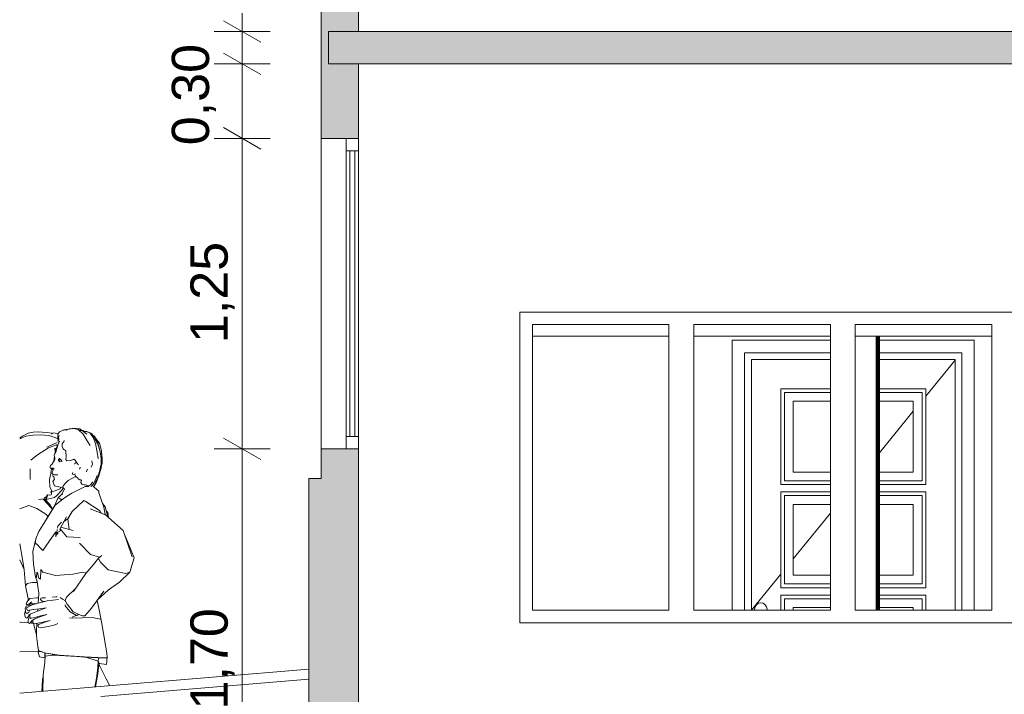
# Model space of a CAD drawing. Header units: millimetres. Extents: x 0 to 1357, y -1 to 841.
# Tile 11 of 43: x 64 to 143, y 385 to 439. Entities that reach past the tile are written whole.
import ezdxf
from ezdxf.xclip import XClip

# ---------------------------------------------------------------- set-up
doc = ezdxf.new("R2010")
doc.units = ezdxf.units.MM
doc.header["$MEASUREMENT"] = 0
doc.header["$XCLIPFRAME"] = 0
doc.linetypes.add('Wipeout_Contour', pattern=[1000, 0, -1000])
for name, color, linetype in [('Cobertura.ARQ', 7, 'Continuous'), ('Cotas - Geral.2D', 7, 'Continuous'), ('Interior - Mobiliário .ARQ', 7, 'Continuous'), ('Laje.ARQ', 7, 'Continuous'), ('Parede.ARQ', 7, 'Continuous'), ('Pilar.ARQ', 7, 'Continuous')]:
    doc.layers.add(name, color=color, linetype=linetype)
doc.styles.add('GENERATED_STYLE_1', font='txt')

# ---------------------------------------------------------------- blocks, each defined once
blk = doc.blocks.new('Desenho_3_3', base_point=(380.376, 370.348))
at = {"layer": 'Parede.ARQ', "linetype": 'Continuous', "lineweight": 0}
for points in [[(88.15, 466.948), (88.15, 429.348), (91.15, 429.348), (91.15, 435.348), (88.75, 435.348), (88.75, 437.948), (91.15, 437.948), (91.15, 466.948)], [(88.15, 365.348), (91.15, 365.348), (91.15, 404.348), (88.15, 404.348)], [(88.15, 401.948), (87.15, 401.948), (87.15, 397.948), (88.15, 397.948)], [(88.15, 397.948), (87.15, 397.948), (87.15, 379.548), (88.15, 379.548)]]:
    blk.add_hatch(color=36, dxfattribs=at).paths.add_polyline_path(points)
at = {"layer": 'Cobertura.ARQ', "color": 8, "linetype": 'Continuous', "lineweight": 0}
for p, q in [((105.158, 413.426), (116.158, 413.426)), ((118.158, 413.426), (129.158, 413.426)), ((131.158, 413.426), (142.158, 413.426))]:
    blk.add_line(p, q, dxfattribs=at)
at = {"layer": 'Cotas - Geral.2D', "color": 7, "linetype": 'Continuous', "lineweight": 0}
for p, q in [((81.78, 437.948), (81.78, 439.415)), ((83.28, 437.082), (80.28, 438.814)), ((84.03, 437.948), (79.53, 437.948)), ((81.78, 435.348), (81.78, 437.948)), ((80.28, 436.214), (83.28, 434.482)), ((84.03, 435.348), (79.53, 435.348)), ((81.78, 429.348), (81.78, 435.348)), ((80.28, 430.214), (83.28, 428.482)), ((84.03, 429.348), (79.53, 429.348)), ((81.78, 404.348), (81.78, 429.348)), ((80.28, 405.214), (83.28, 403.482)), ((84.03, 404.348), (79.53, 404.348)), ((81.78, 370.348), (81.78, 404.348))]:
    blk.add_line(p, q, dxfattribs=at)
at = {"layer": 'Interior - Mobiliário .ARQ', "color": 8, "linetype": 'Continuous', "lineweight": 0}
for p, q in [((67.801, 405.933), (67.621, 405.857)), ((68.028, 405.968), (67.801, 405.933)), ((67.854, 405.952), (67.809, 405.934)), ((68.093, 405.992), (67.854, 405.952)), ((68.24, 405.98), (68.028, 405.968)), ((68.321, 406.01), (68.093, 405.992)), ((68.24, 405.98), (68.588, 405.908)), ((68.709, 405.954), (68.321, 406.01)), ((68.709, 405.954), (68.854, 405.841)), ((64.103, 405.357), (63.875, 405.225)), ((64, 405.194), (63.875, 405.167)), ((63.89, 405.145), (64.366, 405.358)), ((64.553, 405.613), (64.103, 405.357)), ((64.965, 405.441), (64.366, 405.358)), ((64.553, 405.613), (64.957, 405.699)), ((65.339, 405.726), (64.957, 405.699)), ((64.965, 405.441), (65.529, 405.472)), ((65.339, 405.726), (66.043, 405.661)), ((66.222, 405.414), (65.529, 405.472)), ((66.488, 405.597), (66.043, 405.661)), ((66.222, 405.414), (66.457, 405.346)), ((66.485, 405.596), (66.435, 405.541)), ((66.718, 405.272), (66.457, 405.346)), ((66.485, 405.596), (66.615, 405.647)), ((66.615, 405.647), (66.935, 405.561)), ((66.718, 405.272), (66.949, 405.159)), ((66.964, 405.536), (66.934, 405.378)), ((66.934, 405.378), (66.946, 405.182)), ((66.935, 405.561), (66.959, 405.508)), ((66.946, 405.182), (66.962, 405.043)), ((66.983, 405.582), (66.964, 405.536)), ((67.082, 405.729), (66.983, 405.582)), ((67.044, 405.428), (67.008, 405.273)), ((67.019, 405.132), (67.008, 405.273)), ((67.311, 405.833), (67.082, 405.729)), ((67.311, 405.833), (67.524, 405.872)), ((67.453, 405.886), (67.347, 405.839)), ((67.453, 405.886), (67.632, 405.913)), ((67.524, 405.872), (67.67, 405.85)), ((67.731, 405.903), (67.632, 405.913)), ((68.588, 405.908), (68.995, 405.522)), ((68.642, 405.857), (68.846, 405.841)), ((68.664, 405.836), (68.898, 405.813)), ((68.846, 405.841), (68.956, 405.835)), ((69.272, 405.538), (68.898, 405.813)), ((69.081, 405.757), (68.956, 405.835)), ((69.041, 405.759), (68.984, 405.791)), ((69.006, 405.744), (68.991, 405.744)), ((68.995, 405.522), (69.32, 405.003)), ((69.045, 405.759), (69.002, 405.762)), ((69.245, 405.737), (69.006, 405.744)), ((69.268, 405.746), (69.045, 405.759)), ((69.303, 405.717), (69.245, 405.737)), ((69.606, 405.621), (69.268, 405.746)), ((69.303, 405.717), (69.541, 405.597)), ((69.541, 405.597), (69.784, 405.271)), ((69.559, 405.572), (69.676, 405.54)), ((69.575, 405.552), (69.64, 405.526)), ((69.604, 405.56), (69.595, 405.567)), ((69.606, 405.621), (69.697, 405.519)), ((69.877, 405.262), (69.64, 405.526)), ((69.944, 405.287), (69.676, 405.54)), ((69.972, 404.769), (69.784, 405.271)), ((69.877, 405.262), (70.153, 404.712)), ((69.904, 405.21), (69.989, 405.187)), ((69.908, 405.201), (69.974, 405.181)), ((69.929, 405.16), (70.156, 404.74)), ((69.944, 405.287), (70.015, 405.157)), ((69.968, 405.215), (69.983, 405.188)), ((69.997, 405.17), (69.974, 405.181)), ((70.003, 405.172), (69.989, 405.187)), ((70.017, 405.149), (69.997, 405.17)), ((70.295, 404.797), (70.003, 405.172)), ((70.287, 404.794), (70.017, 405.149)), ((65.312, 403.865), (66.187, 404.441)), ((66.891, 404.87), (66.066, 404.489)), ((66.832, 404.663), (66.187, 404.441)), ((66.698, 404.357), (66.64, 404.343)), ((66.742, 404.317), (66.698, 404.357)), ((66.742, 404.317), (66.897, 404.492)), ((67.026, 404.877), (66.784, 404.152)), ((66.796, 404.185), (67.026, 404.877)), ((66.804, 404.208), (67.026, 404.877)), ((66.91, 404.531), (66.832, 404.663)), ((66.844, 404.432), (66.863, 404.389)), ((66.855, 404.444), (66.879, 404.437)), ((66.952, 405.006), (66.963, 405.041)), ((66.952, 405.006), (66.955, 405.01)), ((66.954, 405.007), (66.952, 405.006)), ((66.981, 404.991), (66.954, 405.007)), ((66.977, 405.008), (66.962, 405.043)), ((67.101, 404.93), (66.981, 404.991)), ((67.034, 405.039), (67.019, 405.132)), ((67.026, 404.877), (67.094, 404.933)), ((67.301, 404.76), (67.445, 404.979)), ((67.305, 404.668), (67.301, 404.76)), ((67.306, 404.53), (67.305, 404.668)), ((67.306, 404.53), (67.365, 404.361)), ((67.428, 404.296), (67.365, 404.361)), ((67.445, 404.979), (67.443, 405.028)), ((69.544, 404.613), (69.32, 405.003)), ((69.961, 405.101), (69.96, 405.102)), ((70.114, 404.078), (69.972, 404.769)), ((70.156, 404.74), (70.366, 404.108)), ((70.335, 404.2), (70.186, 404.748)), ((70.29, 404.789), (70.287, 404.794)), ((70.451, 404.182), (70.295, 404.797)), ((70.295, 404.797), (70.299, 404.793)), ((70.326, 404.678), (70.299, 404.793)), ((64.787, 403.461), (65.312, 403.865)), ((66.634, 403.38), (66.671, 403.738)), ((66.649, 403.831), (66.832, 404.191)), ((66.649, 403.831), (66.678, 403.709)), ((66.678, 403.709), (66.713, 403.618)), ((66.706, 403.635), (66.708, 403.622)), ((66.708, 403.622), (66.709, 403.514)), ((66.717, 403.964), (66.735, 404.053)), ((66.783, 404.145), (66.726, 403.982)), ((66.735, 404.053), (66.742, 404.317)), ((66.756, 404.041), (66.784, 404.152)), ((67.079, 403.557), (67.026, 403.537)), ((67.068, 403.567), (67.213, 403.435)), ((67.587, 404.213), (67.428, 404.296)), ((67.589, 404.193), (67.513, 404.252)), ((67.603, 404.043), (67.587, 404.213)), ((67.595, 403.492), (67.615, 403.745)), ((67.615, 403.745), (67.603, 404.043)), ((70.19, 403.549), (70.114, 404.078)), ((70.431, 403.561), (70.366, 404.108)), ((70.424, 403.147), (70.431, 403.561)), ((70.501, 403.601), (70.451, 404.182)), ((70.452, 404.167), (70.46, 404.144)), ((70.519, 403.595), (70.46, 404.144)), ((70.496, 403.599), (70.467, 403.123)), ((70.501, 403.601), (70.471, 403.119)), ((70.494, 403.133), (70.499, 403.564)), ((70.519, 403.595), (70.521, 403.184)), ((64.759, 403.435), (64.787, 403.461)), ((66.315, 402.827), (66.318, 402.907)), ((66.315, 402.827), (66.356, 402.772)), ((66.318, 402.907), (66.353, 403.013)), ((66.353, 403.013), (66.46, 403.098)), ((66.356, 402.772), (66.454, 402.718)), ((66.426, 402.784), (66.503, 402.801)), ((66.426, 402.784), (66.516, 402.74)), ((66.679, 403.43), (66.46, 403.098)), ((66.464, 402.811), (66.56, 402.787)), ((66.638, 402.75), (66.56, 402.787)), ((66.609, 403.324), (66.634, 403.38)), ((66.709, 403.514), (66.679, 403.43)), ((67.007, 403.499), (67.004, 403.458)), ((67.004, 403.458), (67.014, 403.404)), ((67.019, 403.527), (67.007, 403.499)), ((67.009, 403.428), (67.009, 403.429)), ((67.012, 403.402), (67.009, 403.428)), ((67.012, 403.402), (67.027, 403.374)), ((67.014, 403.404), (67.032, 403.363)), ((67.033, 403.534), (67.019, 403.527)), ((67.024, 403.53), (67.026, 403.537)), ((67.032, 403.363), (67.051, 403.344)), ((67.049, 403.518), (67.033, 403.534)), ((67.034, 403.36), (67.037, 403.356)), ((67.042, 403.353), (67.037, 403.356)), ((67.059, 403.484), (67.049, 403.518)), ((67.051, 403.344), (67.065, 403.354)), ((67.119, 403.311), (67.054, 403.346)), ((67.062, 403.441), (67.059, 403.484)), ((67.062, 403.441), (67.068, 403.389)), ((67.068, 403.389), (67.065, 403.354)), ((67.09, 403.301), (67.215, 403.344)), ((67.306, 403.312), (67.18, 403.526)), ((67.262, 403.368), (67.213, 403.435)), ((67.215, 403.344), (67.262, 403.368)), ((67.675, 403.387), (67.595, 403.492)), ((67.955, 403.406), (67.675, 403.387)), ((67.964, 403.409), (67.955, 403.406)), ((68.21, 403.498), (67.964, 403.409)), ((68.21, 403.498), (68.234, 403.508)), ((68.23, 403.512), (68.302, 403.45)), ((68.316, 403.178), (68.284, 403.117)), ((68.302, 403.45), (68.488, 403.227)), ((68.316, 403.178), (68.418, 403.248)), ((68.446, 403.253), (68.418, 403.248)), ((68.446, 403.253), (68.469, 403.25)), ((68.611, 403.063), (68.488, 403.227)), ((68.731, 402.877), (68.695, 402.704)), ((68.743, 402.857), (68.731, 402.877)), ((68.743, 402.857), (68.754, 402.783)), ((69.619, 402.873), (69.737, 403.121)), ((69.687, 403.368), (69.674, 403.395)), ((69.737, 403.121), (69.687, 403.368)), ((69.74, 403.135), (69.737, 403.121)), ((70.336, 402.685), (70.429, 403.122)), ((70.391, 402.942), (70.348, 402.708)), ((70.358, 402.706), (70.467, 403.123)), ((70.494, 403.133), (70.412, 402.727)), ((70.427, 402.799), (70.415, 402.734)), ((70.424, 403.147), (70.421, 403.128)), ((70.428, 403.146), (70.425, 403.21)), ((70.473, 403.029), (70.426, 402.759)), ((70.429, 403.122), (70.428, 403.146)), ((70.521, 403.184), (70.481, 403.067)), ((70.495, 403.156), (70.494, 403.15)), ((64.726, 401.888), (64.711, 402.733)), ((66.284, 401.884), (66.378, 402.352)), ((66.431, 402.73), (66.378, 402.352)), ((66.562, 402.666), (66.454, 402.718)), ((66.493, 402.424), (66.501, 402.47)), ((66.493, 402.424), (66.501, 402.362)), ((66.555, 402.578), (66.501, 402.47)), ((66.571, 402.284), (66.501, 402.362)), ((66.572, 402.727), (66.516, 402.74)), ((66.549, 402.229), (66.571, 402.284)), ((66.559, 402.123), (66.549, 402.229)), ((66.562, 402.666), (66.555, 402.578)), ((66.621, 402.055), (66.559, 402.123)), ((66.559, 402.123), (66.572, 402.11)), ((66.571, 402.284), (66.577, 402.296)), ((66.572, 402.727), (66.634, 402.735)), ((66.572, 402.11), (66.652, 402.037)), ((66.677, 402.26), (66.577, 402.296)), ((66.678, 401.911), (66.621, 402.055)), ((66.638, 402.75), (66.634, 402.735)), ((66.934, 402.247), (66.677, 402.26)), ((68.321, 402.086), (67.781, 401.788)), ((68.13, 402.379), (68.155, 402.452)), ((68.138, 402.315), (68.13, 402.379)), ((68.138, 402.315), (68.23, 402.293)), ((68.343, 402.323), (68.23, 402.293)), ((68.321, 402.086), (68.45, 402.071)), ((68.323, 402.317), (68.356, 402.138)), ((68.56, 401.991), (68.356, 402.138)), ((68.56, 401.991), (68.582, 401.934)), ((69.245, 402.51), (69.258, 402.516)), ((69.258, 402.516), (69.334, 402.72)), ((70.117, 402.19), (69.865, 401.623)), ((69.942, 401.534), (70.19, 402.164)), ((70, 401.556), (70.248, 402.186)), ((70.19, 402.164), (70.358, 402.706)), ((70.248, 402.186), (70.412, 402.727)), ((70.344, 402.659), (70.358, 402.7)), ((70.411, 402.713), (70.401, 402.69)), ((70.415, 402.734), (70.409, 402.718)), ((70.411, 402.713), (70.426, 402.759)), ((70.411, 402.713), (70.415, 402.734)), ((64.726, 401.888), (64.728, 401.868)), ((66.292, 401.283), (66.284, 401.884)), ((66.472, 400.94), (66.292, 401.283)), ((66.549, 401.717), (66.678, 401.911)), ((66.668, 401.38), (66.549, 401.717)), ((67.039, 401.301), (66.668, 401.38)), ((67.368, 401.209), (67.039, 401.301)), ((67.175, 401.263), (67.142, 401.137)), ((67.322, 401.084), (67.348, 401.215)), ((67.496, 401.542), (67.338, 401.324)), ((67.368, 401.209), (67.338, 401.324)), ((67.477, 401.09), (67.368, 401.209)), ((67.496, 401.542), (67.781, 401.788)), ((69.148, 401.306), (68.06, 400.78)), ((68.582, 401.934), (68.73, 401.864)), ((68.73, 401.864), (68.807, 401.84)), ((68.799, 401.665), (68.796, 401.64)), ((68.872, 401.496), (68.796, 401.64)), ((68.799, 401.665), (68.841, 401.798)), ((68.807, 401.84), (68.844, 401.794)), ((69.04, 401.443), (68.872, 401.496)), ((69.179, 401.459), (69.04, 401.443)), ((69.148, 401.306), (69.425, 401.32)), ((69.179, 401.459), (69.237, 401.434)), ((69.237, 401.434), (69.285, 401.413)), ((69.285, 401.413), (69.394, 401.375)), ((69.39, 401.377), (69.399, 401.355)), ((69.394, 401.375), (69.406, 401.347)), ((69.406, 401.347), (69.399, 401.355)), ((69.399, 401.355), (69.415, 401.319)), ((69.406, 401.347), (69.576, 401.441)), ((69.768, 401.697), (69.576, 401.441)), ((69.604, 401.315), (69.65, 401.345)), ((69.626, 401.318), (69.612, 401.32)), ((69.865, 401.623), (69.65, 401.345)), ((69.781, 401.284), (69.949, 401.508)), ((69.823, 401.294), (69.791, 401.298)), ((69.816, 401.3), (69.979, 401.519)), ((69.861, 401.273), (69.817, 401.301)), ((69.861, 401.273), (69.823, 401.294)), ((70.248, 400.934), (69.861, 401.273)), ((69.949, 401.508), (70.042, 401.788)), ((69.979, 401.519), (70, 401.556)), ((65.894, 400.329), (65.873, 400.425)), ((65.874, 400.417), (65.954, 400.436)), ((65.954, 400.436), (65.97, 400.448)), ((65.97, 400.448), (66.123, 400.602)), ((66.041, 400.519), (65.982, 400.203)), ((66.088, 400.539), (65.998, 400.186)), ((66.019, 400.268), (66.668, 400.423)), ((66.047, 400.64), (66.123, 400.602)), ((66.047, 400.64), (66.306, 400.617)), ((66.063, 400.632), (66.099, 400.635)), ((66.111, 400.59), (66.088, 400.539)), ((66.13, 400.633), (66.118, 400.605)), ((66.404, 400.645), (66.306, 400.617)), ((66.365, 400.893), (66.472, 400.94)), ((66.365, 400.893), (66.445, 400.846)), ((66.385, 400.881), (66.732, 400.98)), ((66.404, 400.645), (66.437, 400.762)), ((66.437, 400.762), (66.445, 400.846)), ((66.842, 400.568), (66.668, 400.423)), ((66.979, 400.433), (66.688, 399.759)), ((66.729, 399.803), (67.484, 400.415)), ((66.732, 400.98), (67.107, 401.117)), ((66.842, 400.568), (67.247, 400.993)), ((67.333, 400.716), (66.979, 400.433)), ((66.979, 400.433), (67.275, 400.249)), ((67.107, 401.117), (67.142, 401.137)), ((67.477, 401.09), (67.213, 400.62)), ((67.322, 401.084), (67.247, 400.993)), ((67.333, 400.716), (67.355, 400.731)), ((68.06, 400.78), (67.484, 400.415)), ((70.246, 400.804), (70.252, 400.923)), ((70.249, 400.793), (70.246, 400.804)), ((70.248, 400.934), (70.252, 400.923)), ((70.64, 399.649), (70.249, 400.793)), ((70.642, 399.649), (70.249, 400.793)), ((63.875, 399.528), (64.598, 399.785)), ((64.598, 399.785), (65.243, 399.539)), ((65.401, 400.262), (65.876, 400.321)), ((65.413, 397.697), (66.729, 399.803)), ((65.77, 400.299), (65.759, 400.306)), ((66.422, 399.6), (65.77, 400.299)), ((65.857, 400.319), (66.318, 399.806)), ((65.868, 400.32), (66.334, 399.841)), ((65.894, 400.329), (65.876, 400.321)), ((66.718, 399.83), (66.008, 398.649)), ((66.334, 399.841), (66.318, 399.806)), ((66.52, 399.501), (66.334, 399.841)), ((66.509, 399.483), (66.422, 399.6)), ((66.688, 399.759), (66.683, 399.729)), ((67.275, 400.249), (67.3, 400.266)), ((68.092, 399.293), (69.05, 400.191)), ((69.143, 400.143), (69.05, 400.191)), ((70.296, 399.371), (69.143, 400.143)), ((69.29, 400.049), (69.328, 400.023)), ((69.328, 400.023), (69.303, 400.035)), ((69.328, 400.023), (69.422, 399.956)), ((70.542, 399.941), (70.769, 399.674)), ((70.754, 399.051), (70.64, 399.649)), ((70.932, 398.98), (70.769, 399.674)), ((65.987, 399.101), (65.243, 399.539)), ((66.164, 398.909), (65.987, 399.101)), ((66.498, 399.552), (66.478, 399.578)), ((66.498, 399.552), (66.524, 399.507)), ((67.109, 397.881), (67.632, 398.873)), ((67.79, 398.762), (68.092, 399.293)), ((67.805, 398.789), (67.886, 398.93)), ((70.775, 399.042), (69.55, 399.514)), ((70.428, 399.176), (70.296, 399.371)), ((70.775, 399.042), (72.204, 397.778)), ((70.965, 399.21), (70.843, 399.36)), ((70.932, 398.98), (70.943, 398.894)), ((71.028, 398.819), (70.965, 399.21)), ((66.921, 397.964), (66.948, 398.109)), ((67.239, 398.434), (66.948, 398.109)), ((67.194, 398.042), (68.184, 397.773)), ((67.779, 398.733), (67.413, 398.459)), ((67.746, 398.684), (67.748, 398.689)), ((67.85, 397.864), (67.746, 398.684)), ((67.748, 398.689), (67.759, 398.707)), ((67.779, 398.733), (67.799, 398.755)), ((65.413, 397.697), (65.186, 397.111)), ((66.45, 397.202), (66.782, 397.674)), ((66.796, 397.268), (66.782, 397.674)), ((66.796, 397.268), (66.852, 397.581)), ((66.852, 397.581), (66.901, 397.855)), ((66.852, 397.581), (67.157, 397.734)), ((66.935, 397.47), (66.852, 397.581)), ((66.935, 397.47), (66.938, 397.625)), ((67.157, 397.734), (67.109, 397.881)), ((67.121, 397.905), (67.671, 397.257)), ((68.736, 397.205), (67.671, 397.257)), ((72.943, 395.646), (72.204, 397.778)), ((73.094, 395.563), (72.356, 397.339)), ((63.875, 396.688), (64.085, 395.626)), ((65.186, 397.111), (64.922, 396.073)), ((65.186, 397.111), (65.13, 396.696)), ((65.13, 396.696), (65.135, 396.691)), ((65.135, 396.691), (65.218, 396.699)), ((65.225, 396.692), (65.218, 396.699)), ((65.589, 396.331), (65.225, 396.692)), ((66.45, 397.202), (65.733, 396.168)), ((69.567, 395.843), (68.686, 396.743)), ((64.229, 394.604), (64.085, 395.626)), ((64.98, 395.07), (64.922, 396.073)), ((65.589, 396.331), (65.733, 396.168)), ((70.308, 395.627), (69.567, 395.843)), ((70.211, 395.558), (70.499, 395.762)), ((70.276, 395.622), (70.282, 395.635)), ((70.282, 395.635), (70.278, 395.623)), ((63.875, 395.423), (64.203, 394.699)), ((65.15, 394.009), (64.98, 395.07)), ((69.202, 394.32), (69.818, 395.043)), ((70.211, 395.558), (69.818, 395.043)), ((70.211, 395.558), (70.35, 395.247)), ((70.264, 395.596), (70.276, 395.622)), ((70.266, 395.597), (70.278, 395.623)), ((71.006, 394.598), (70.35, 395.247)), ((73.094, 395.563), (72.743, 394.413)), ((64.215, 394.705), (64.203, 394.699)), ((64.34, 393.325), (64.229, 394.604)), ((65.228, 394.003), (65.261, 394.414)), ((65.261, 394.414), (65.331, 394.313)), ((65.331, 394.313), (65.395, 393.964)), ((65.544, 393.845), (65.569, 394.636)), ((65.742, 394.421), (65.569, 394.636)), ((65.742, 394.421), (66.759, 394.161)), ((66.759, 394.161), (68.163, 394.264)), ((68.163, 394.264), (68.962, 394.427)), ((69.202, 394.32), (68.194, 392.861)), ((69.248, 394.374), (68.962, 394.427)), ((72.421, 394.309), (71.006, 394.598)), ((72.743, 394.413), (71.915, 393.616)), ((72.743, 394.413), (72.421, 394.309)), ((64.476, 393.501), (64.34, 393.325)), ((64.549, 392.258), (64.34, 393.325)), ((64.883, 393.59), (64.476, 393.501)), ((65.283, 393.589), (64.883, 393.59)), ((65.15, 394.009), (65.217, 393.809)), ((65.15, 394.009), (65.163, 393.999)), ((65.17, 393.999), (65.163, 393.999)), ((65.17, 393.999), (65.208, 393.995)), ((65.208, 393.995), (65.215, 393.995)), ((65.228, 394.003), (65.215, 393.995)), ((65.303, 393.524), (65.217, 393.809)), ((65.417, 392.714), (65.264, 393.8)), ((65.395, 393.964), (65.544, 393.845)), ((71.915, 393.616), (71.028, 392.985)), ((65.362, 391.923), (65.417, 392.709)), ((65.417, 392.709), (65.406, 392.791)), ((68.35, 393.086), (67.656, 392.41)), ((70.638, 392.891), (69.653, 391.524)), ((71.028, 392.985), (70.11, 392.158)), ((71.002, 392.962), (71.185, 393.09)), ((71.228, 393.128), (71.185, 393.09)), ((64.306, 391.467), (64.389, 391.678)), ((64.389, 391.678), (64.955, 391.852)), ((64.408, 391.86), (64.457, 392.011)), ((64.408, 391.86), (64.467, 391.781)), ((64.427, 391.533), (64.711, 391.701)), ((64.457, 392.011), (64.695, 392.285)), ((64.467, 391.781), (64.786, 391.9)), ((64.467, 391.781), (64.627, 391.865)), ((64.574, 392.146), (64.549, 392.258)), ((64.627, 391.865), (64.855, 392.035)), ((64.661, 391.762), (64.642, 391.846)), ((65.243, 392.339), (64.695, 392.285)), ((64.711, 391.701), (64.872, 391.792)), ((64.786, 391.9), (65.204, 391.881)), ((64.872, 391.792), (65.362, 391.923)), ((65.084, 391.887), (64.955, 391.852)), ((65.392, 392.348), (65.243, 392.339)), ((66.076, 392.101), (65.362, 391.923)), ((65.555, 392.221), (65.589, 392.313)), ((65.678, 392.091), (65.555, 392.221)), ((65.677, 392.339), (65.589, 392.313)), ((65.677, 392.339), (65.961, 392.359)), ((65.908, 392.059), (65.678, 392.091)), ((67.01, 392.217), (66.076, 392.101)), ((66.484, 392.403), (66.791, 392.437)), ((66.791, 392.437), (66.903, 392.44)), ((67.125, 392.37), (67.327, 392.245)), ((67.327, 392.245), (67.55, 392.109)), ((67.544, 391.695), (67.527, 391.795)), ((67.656, 392.41), (67.535, 392.138)), ((67.537, 392.133), (67.535, 392.138)), ((67.535, 392.138), (67.71, 391.821)), ((67.67, 391.893), (67.537, 392.133)), ((67.71, 391.821), (67.537, 392.133)), ((67.544, 391.695), (67.544, 391.697)), ((67.942, 391.227), (67.544, 391.695)), ((67.57, 392.073), (67.563, 392.068)), ((67.712, 391.818), (67.71, 391.821)), ((67.712, 391.818), (68.181, 391.235)), ((70.104, 392.149), (70.104, 392.149)), ((70.234, 391.511), (70.104, 392.149)), ((64.329, 391.299), (64.258, 391.062)), ((64.348, 390.762), (64.258, 391.062)), ((64.362, 391.141), (64.306, 391.467)), ((64.329, 391.299), (64.335, 391.3)), ((64.362, 391.141), (64.448, 391.077)), ((64.427, 391.533), (64.476, 391.564)), ((64.427, 391.533), (64.467, 391.361)), ((64.448, 391.077), (64.605, 391.19)), ((64.528, 391.343), (64.467, 391.361)), ((64.476, 391.564), (64.594, 391.632)), ((64.528, 391.343), (64.966, 391.4)), ((64.577, 390.841), (64.632, 391.033)), ((64.6, 390.921), (64.698, 390.921)), ((64.605, 391.19), (64.683, 391.363)), ((64.677, 391.349), (64.987, 391.403)), ((64.695, 390.881), (64.707, 391.028)), ((64.695, 390.881), (64.726, 390.726)), ((64.901, 391.112), (64.707, 391.028)), ((64.901, 391.112), (65.455, 391.336)), ((64.966, 391.4), (65.478, 391.472)), ((64.974, 390.753), (65.542, 390.89)), ((64.991, 391.403), (64.987, 391.403)), ((65.318, 391.28), (65.33, 391.451)), ((66.003, 391.548), (65.455, 391.336)), ((66.003, 391.548), (65.478, 391.472)), ((66.051, 391.015), (65.542, 390.89)), ((66.051, 391.015), (65.579, 390.841)), ((68.447, 390.916), (67.942, 391.227)), ((68.347, 390.897), (68.11, 390.8)), ((68.818, 390.92), (68.181, 391.235)), ((68.408, 390.94), (68.347, 390.897)), ((68.455, 390.913), (68.447, 390.916)), ((68.609, 391.004), (68.455, 390.913)), ((68.818, 390.92), (68.828, 390.917)), ((69.115, 390.891), (68.828, 390.917)), ((68.942, 390.908), (69.115, 390.891)), ((69.124, 390.893), (69.115, 390.891)), ((69.653, 391.524), (69.124, 390.893)), ((70.454, 390.43), (70.234, 391.511)), ((63.908, 390.398), (63.875, 390.404)), ((63.908, 390.398), (64.556, 390.341)), ((64.348, 390.762), (64.447, 390.709)), ((64.447, 390.709), (64.577, 390.841)), ((64.556, 390.333), (64.56, 390.499)), ((64.556, 390.333), (64.66, 390.286)), ((64.56, 390.499), (64.599, 390.746)), ((64.599, 390.746), (64.717, 390.771)), ((64.66, 390.286), (64.883, 390.53)), ((64.699, 390.329), (64.821, 390.318)), ((64.822, 390.717), (64.726, 390.726)), ((64.766, 390.402), (64.933, 390.422)), ((64.821, 390.318), (64.961, 390.315)), ((64.822, 390.717), (64.974, 390.753)), ((64.92, 390.472), (64.935, 390.562)), ((64.92, 390.472), (64.963, 390.311)), ((65.105, 390.663), (64.935, 390.562)), ((64.963, 390.311), (64.997, 390.302)), ((65.046, 390.062), (64.991, 390.303)), ((65.193, 390.295), (64.997, 390.302)), ((65.105, 390.663), (65.579, 390.841)), ((65.193, 390.295), (65.737, 390.397)), ((65.217, 389.68), (65.254, 390.306)), ((65.28, 390.729), (65.287, 390.828)), ((65.332, 390.139), (65.412, 390.198)), ((65.332, 390.139), (65.384, 389.985)), ((65.412, 390.198), (65.607, 390.295)), ((65.607, 390.295), (65.989, 390.412)), ((66.331, 390.52), (65.737, 390.397)), ((66.331, 390.52), (65.989, 390.412)), ((66.638, 390.158), (66.163, 390.048)), ((66.939, 390.297), (66.638, 390.158)), ((68.897, 390.75), (67.896, 390.716)), ((68.897, 390.75), (69.717, 390.763)), ((70.403, 390.638), (69.717, 390.763)), ((70.454, 390.43), (70.403, 390.638)), ((70.791, 388.536), (70.454, 390.43)), ((65.046, 390.062), (65.223, 389.374)), ((65.225, 389.305), (65.217, 389.68)), ((65.225, 389.305), (65.326, 388.433)), ((65.384, 389.985), (65.531, 389.93)), ((65.722, 389.957), (65.531, 389.93)), ((65.722, 389.957), (66.163, 390.048)), ((70.791, 388.536), (70.883, 387.9)), ((65.373, 388.047), (63.875, 388.009)), ((65.326, 388.433), (65.39, 388.141)), ((65.333, 388.377), (65.332, 388.408)), ((65.405, 388.046), (65.333, 388.377)), ((65.361, 387.983), (65.387, 388.128)), ((65.361, 387.983), (65.405, 388.046)), ((65.461, 387.613), (65.361, 387.983)), ((65.39, 388.141), (65.451, 388.025)), ((65.451, 388.025), (65.471, 388.094)), ((65.451, 388.025), (65.457, 388.018)), ((65.457, 388.018), (65.674, 388)), ((65.471, 388.094), (65.854, 387.923)), ((65.859, 387.916), (65.478, 388.089)), ((65.854, 387.923), (67.049, 387.727)), ((67.058, 387.72), (65.859, 387.916)), ((65.899, 387.605), (65.897, 387.91)), ((65.928, 387.654), (65.939, 387.903)), ((65.928, 387.654), (66.485, 387.747)), ((66.485, 387.747), (66.9, 387.746)), ((67.049, 387.727), (69.105, 387.589)), ((68.476, 387.621), (67.058, 387.72)), ((70.883, 387.9), (70.929, 387.582)), ((65.466, 387.607), (65.461, 387.613)), ((65.912, 387.525), (65.466, 387.607)), ((65.895, 387.132), (65.768, 386.165)), ((65.895, 387.132), (65.928, 387.654)), ((65.899, 387.605), (65.918, 387.486)), ((65.931, 387.657), (65.928, 387.654)), ((68.478, 387.615), (68.173, 387.643)), ((68.476, 387.621), (69.103, 387.583)), ((68.478, 387.615), (68.852, 387.598)), ((69.103, 387.583), (70.154, 387.53)), ((70.157, 387.536), (69.105, 387.589)), ((70.198, 387.259), (69.194, 387.578)), ((70.154, 387.53), (70.84, 387.513)), ((70.845, 387.518), (70.157, 387.536)), ((70.202, 387.252), (70.16, 386.745)), ((70.202, 387.252), (70.198, 387.259)), ((70.228, 387.528), (70.202, 387.252)), ((70.205, 387.279), (70.276, 387.068)), ((70.226, 386.723), (70.268, 387.062)), ((70.256, 386.962), (70.293, 386.902)), ((70.876, 386.976), (70.274, 387.066)), ((70.84, 387.513), (70.924, 387.576)), ((70.845, 387.518), (70.929, 387.582)), ((70.87, 386.972), (70.876, 386.976)), ((70.93, 387.579), (70.876, 386.976)), ((70.924, 387.576), (70.929, 387.582)), ((70.924, 387.576), (70.928, 387.58)), ((70.929, 387.582), (70.93, 387.579)), ((65.745, 385.126), (65.769, 386.167)), ((65.753, 385.494), (65.768, 386.165)), ((70.18, 386.239), (70.018, 385.357)), ((70.16, 386.745), (70.06, 385.891)), ((70.157, 386.715), (70.226, 386.723)), ((70.228, 386.739), (70.18, 386.239)), ((70.226, 386.723), (70.228, 386.739)), ((70.228, 386.739), (70.229, 386.741)), ((70.828, 385.838), (70.293, 386.902)), ((65.703, 385.749), (65.658, 384.814)), ((65.765, 386.049), (65.703, 385.749)), ((69.923, 385.169), (70.06, 385.891)), ((70.018, 385.357), (69.971, 385.173)), ((70.828, 385.838), (71.139, 385.27)), ((65.748, 384.821), (65.745, 385.126))]:
    blk.add_line(p, q, dxfattribs=at)
blk.add_point((70.276, 387.068), dxfattribs=at)
at = {"layer": 'Laje.ARQ', "color": 8, "linetype": 'Continuous', "lineweight": 0}
for p, q in [((63.875, 384.665), (87.15, 386.604)), ((70.401, 384.406), (87.15, 385.801))]:
    blk.add_line(p, q, dxfattribs=at)
at = {"layer": 'Parede.ARQ', "color": 7, "linetype": 'Continuous', "lineweight": 0}
for p, q in [((88.15, 466.948), (88.15, 429.348)), ((90.15, 429.348), (88.15, 429.348)), ((90.15, 429.348), (90.15, 428.348)), ((91.15, 429.348), (90.15, 429.348)), ((91.15, 429.348), (91.15, 428.348)), ((91.15, 428.348), (90.15, 428.348)), ((90.45, 428.348), (90.45, 405.348)), ((90.85, 405.348), (90.85, 428.348)), ((90.15, 405.348), (90.15, 404.348)), ((91.15, 405.348), (90.15, 405.348)), ((91.15, 405.348), (91.15, 404.348)), ((88.15, 404.348), (88.15, 401.948)), ((90.15, 404.348), (88.15, 404.348)), ((91.15, 404.348), (90.15, 404.348)), ((91.15, 404.348), (91.15, 370.348)), ((87.15, 401.948), (87.15, 397.948)), ((88.15, 401.948), (87.15, 401.948)), ((87.15, 397.948), (87.15, 379.548))]:
    blk.add_line(p, q, dxfattribs=at)
at = {"layer": 'Parede.ARQ', "color": 8, "linetype": 'Continuous', "lineweight": 0}
for p, q in [((88.15, 404.348), (88.15, 429.348)), ((90.15, 405.348), (90.15, 428.348)), ((91.15, 405.348), (91.15, 428.348)), ((104.158, 414.348), (104.158, 415.348)), ((104.158, 415.348), (156.158, 415.348)), ((104.158, 391.348), (104.158, 414.348)), ((105.158, 414.348), (105.158, 391.348)), ((116.158, 414.348), (105.158, 414.348)), ((116.158, 391.348), (116.158, 414.348)), ((118.158, 414.348), (118.158, 391.348)), ((129.158, 414.348), (118.158, 414.348)), ((129.158, 391.348), (129.158, 414.348)), ((131.158, 414.348), (131.158, 391.348)), ((142.158, 414.348), (131.158, 414.348)), ((142.158, 391.348), (142.158, 414.348)), ((121.251, 413.088), (121.251, 391.348)), ((129.158, 413.088), (121.251, 413.088)), ((140.731, 413.088), (133.12, 413.088)), ((140.731, 391.348), (140.731, 413.088)), ((122.251, 391.348), (122.251, 412.088)), ((122.251, 412.088), (129.158, 412.088)), ((122.791, 391.348), (122.791, 411.548)), ((122.791, 411.548), (129.158, 411.548)), ((133.12, 412.088), (139.731, 412.088)), ((133.12, 411.548), (139.191, 411.548)), ((139.191, 411.493), (136.831, 408.596)), ((139.191, 411.548), (139.191, 391.348)), ((139.731, 412.088), (139.731, 391.348)), ((125.151, 401.478), (125.151, 409.188)), ((125.151, 409.188), (129.158, 409.188)), ((133.12, 409.188), (136.831, 409.188)), ((136.831, 409.188), (136.831, 401.478)), ((129.158, 408.888), (125.451, 408.888)), ((125.451, 408.888), (125.451, 401.778)), ((136.531, 408.888), (133.12, 408.888)), ((136.531, 401.778), (136.531, 408.888)), ((129.158, 408.188), (126.151, 408.188)), ((126.151, 408.188), (126.151, 402.478)), ((135.831, 408.188), (133.12, 408.188)), ((135.831, 402.478), (135.831, 408.188)), ((135.831, 407.369), (133.12, 404.04)), ((126.151, 402.478), (129.158, 402.478)), ((133.12, 402.478), (135.831, 402.478)), ((129.158, 401.478), (125.151, 401.478)), ((125.451, 401.778), (129.158, 401.778)), ((133.12, 401.778), (136.531, 401.778)), ((136.831, 401.478), (133.12, 401.478)), ((125.151, 393.168), (125.151, 400.878)), ((125.151, 400.878), (129.158, 400.878)), ((129.158, 400.578), (125.451, 400.578)), ((125.451, 400.578), (125.451, 393.468)), ((133.12, 400.878), (136.831, 400.878)), ((136.531, 400.578), (133.12, 400.578)), ((136.531, 393.468), (136.531, 400.578)), ((136.831, 400.878), (136.831, 393.168)), ((129.158, 399.878), (126.151, 399.878)), ((126.151, 399.878), (126.151, 394.168)), ((135.831, 399.878), (133.12, 399.878)), ((135.831, 394.168), (135.831, 399.878)), ((129.158, 399.178), (126.151, 395.487)), ((125.151, 394.259), (122.791, 391.362)), ((126.151, 394.168), (129.158, 394.168)), ((133.12, 394.168), (135.831, 394.168)), ((125.451, 393.468), (129.158, 393.468)), ((133.12, 393.468), (136.531, 393.468)), ((129.158, 393.168), (125.151, 393.168)), ((125.151, 391.348), (125.151, 392.568)), ((125.151, 392.568), (129.158, 392.568)), ((136.831, 393.168), (133.12, 393.168)), ((133.12, 392.568), (136.831, 392.568)), ((136.831, 392.568), (136.831, 391.348)), ((123.198, 391.801), (123.089, 391.639)), ((123.36, 391.91), (123.198, 391.801)), ((123.551, 391.948), (123.36, 391.91)), ((123.743, 391.91), (123.551, 391.948)), ((123.905, 391.801), (123.743, 391.91)), ((124.013, 391.639), (123.905, 391.801)), ((129.158, 392.268), (125.451, 392.268)), ((125.451, 392.268), (125.451, 391.348)), ((136.531, 392.268), (133.12, 392.268)), ((136.531, 391.348), (136.531, 392.268)), ((104.158, 390.348), (104.158, 391.348)), ((105.158, 391.348), (116.158, 391.348)), ((118.158, 391.348), (129.158, 391.348)), ((123.089, 391.639), (123.051, 391.448)), ((123.051, 391.448), (123.051, 391.348)), ((124.051, 391.448), (124.013, 391.639)), ((124.051, 391.348), (124.051, 391.448)), ((129.158, 391.568), (126.151, 391.568)), ((126.151, 391.568), (126.151, 391.348)), ((131.158, 391.348), (142.158, 391.348)), ((135.831, 391.568), (133.12, 391.568)), ((135.831, 391.348), (135.831, 391.568)), ((156.158, 390.348), (104.158, 390.348))]:
    blk.add_line(p, q, dxfattribs=at)
at = {"layer": 'Pilar.ARQ', "color": 8, "linetype": 'Continuous', "lineweight": 0}
for p, q in [((132.832, 391.348), (132.832, 413.426)), ((132.911, 391.348), (132.911, 413.426)), ((132.99, 391.348), (132.99, 413.426)), ((133.07, 391.348), (133.07, 413.426)), ((133.12, 391.348), (133.12, 413.426))]:
    blk.add_line(p, q, dxfattribs=at)
at = {"layer": 'Cotas - Geral.2D', "color": 7, "linetype": 'Continuous', "lineweight": 0, "char_height": 3, "width": 7.98174, "attachment_point": 7, "rotation": 90, "style": 'GENERATED_STYLE_1'}
for s, insert in [('\\A1;{\\pql;\\fArial|b0|i0|c0|p38;0,30}', (79.68, 428.792)), ('\\A1;{\\pql;\\fArial|b0|i0|c0|p38;1,25}', (81.18, 412.857)), ('\\A1;{\\pql;\\fArial|b0|i0|c0|p38;1,70}', (81.18, 383.357))]:
    blk.add_mtext(s, dxfattribs=dict(at, insert=insert))
at = {"color": 254, "linetype": 'Wipeout_Contour', "lineweight": 0, "ltscale": 2801.355113}
blk.add_wipeout([(849.739, 435.348), (849.739, 437.948), (88.75, 437.948), (88.75, 435.348)], dxfattribs=at).dxf.layer = 'Laje.ARQ'
at = {"layer": 'Laje.ARQ', "linetype": 'Continuous', "lineweight": 0}
h = blk.add_hatch(dxfattribs=at)
h.set_pattern_fill('Concreto_Celular_0003', color=83, style=0, pattern_type=2)
h.set_pattern_definition([(0, (380.3764, 370.348), (0, 7.79423), [0.4875, -4.0125]), (0, (382.6264, 374.245), (0, 7.79423), [0.4875, -4.0125]), (60, (380.3764, 370.348), (-6.75, 3.89711), [0.4875, -4.0125]), (60, (384.8764, 370.348), (-6.75, 3.89711), [0.4875, -4.0125]), (120, (380.864, 370.348), (6.75, 3.89711), [0.4875, -4.0125]), (120, (385.364, 370.348), (6.75, 3.89711), [0.4875, -4.0125]), (0, (380.3764, 371.0978), (0, 1.5), [0, -1.5, 0, -2.25]), (45, (381.1264, 371.0978), (-1.06066, 1.06066), [0, -1.125, 0, -1.875])])
h.paths.add_polyline_path([(849.739, 435.348), (849.739, 437.948), (88.75, 437.948), (88.75, 435.348)])
at = {"layer": 'Laje.ARQ', "color": 7, "linetype": 'Continuous', "lineweight": 0}
for p, q in [((88.75, 437.948), (88.75, 435.348)), ((91.15, 437.948), (88.75, 437.948)), ((847.139, 437.948), (91.15, 437.948)), ((91.15, 435.348), (88.75, 435.348)), ((181.15, 435.348), (91.15, 435.348))]:
    blk.add_line(p, q, dxfattribs=at)
at = {"layer": 'Parede.ARQ', "color": 7, "linetype": 'Continuous', "lineweight": 0}
for p, q in [((91.15, 450.57), (91.15, 437.948)), ((91.15, 435.348), (91.15, 429.348))]:
    blk.add_line(p, q, dxfattribs=at)

msp = doc.modelspace()

# ---------------------------------------------------------------- block references
at = {"color": 7, "linetype": 'Continuous', "lineweight": 0}
ref = msp.add_blockref('Desenho_3_3', (380.376, 370.348), dxfattribs=at)
XClip(ref).set_block_clipping_path([(63.874548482, 353.1161452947), (875.6621478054, 494.5555048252)])

doc.saveas('drawing.dxf')
